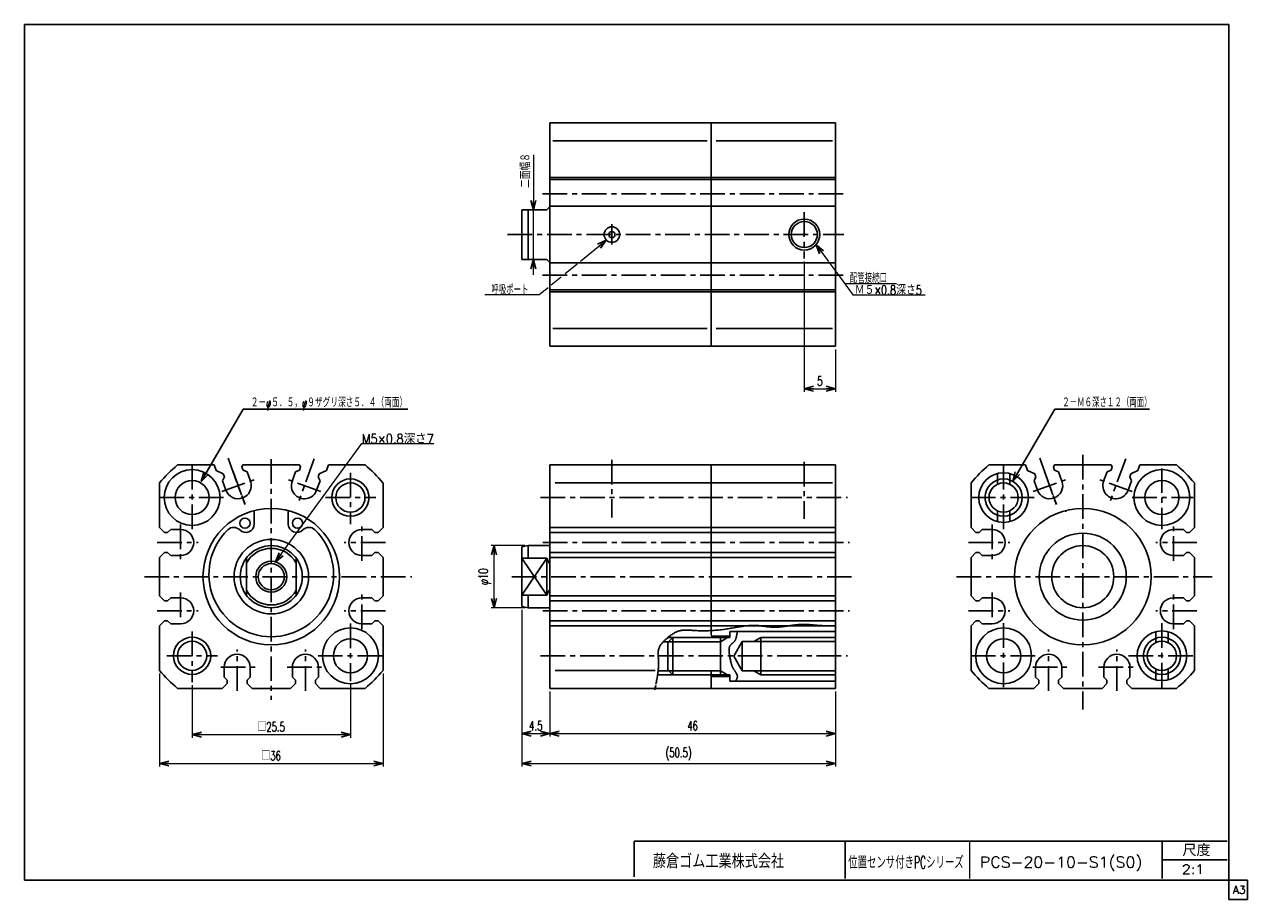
# Model space of a CAD drawing. Header units: millimetres. Extents: x -95 to 102, y -70 to 71.
import ezdxf
from ezdxf.enums import TextEntityAlignment as Align

# ---------------------------------------------------------------- set-up
doc = ezdxf.new("R2010")
doc.units = ezdxf.units.MM
doc.header["$LTSCALE"] = 0.125
doc.linetypes.add('CENTER', pattern=[50.8, 31.75, -6.35, 6.35, -6.35])
doc.layers.add('ZUWAKU', color=7, linetype='Continuous')
doc.styles.add('FdaStyle0', font='txt.shx', dxfattribs={"width": 0.666667, "bigfont": 'bigfont'})
doc.dimstyles.new('DaDimRotatedStyle', dxfattribs={"dimtxt": 1.5, "dimasz": 1.500001, "dimexe": 0.5, "dimexo": 0.5, "dimgap": 0.5, "dimtad": 3, "dimdsep": 46, "dimtxsty": 'FdaStyle0', "dimblk1": 'OPEN30', "dimblk2": 'OPEN30', "dimsah": 1, "dimcen": 0.09, "dimclrd": 4, "dimclre": 4, "dimclrt": 4, "dimadec": 0, "dimazin": 2, "dimtfac": 1, "dimtdec": 4, "dimtmove": 0, "dimatfit": 0, "dimfxl": 1, "dimarcsym": 0})

# ---------------------------------------------------------------- blocks, each defined once
blk = doc.blocks.new('_OPEN30')
at = {"color": 0, "linetype": 'ByBlock', "lineweight": -2}
for p, q in [((-1, 0.267949), (0, 0)), ((0, 0), (-1, -0.267949)), ((0, 0), (-1, 0))]:
    blk.add_line(p, q, dxfattribs=at)
blk = doc.blocks.new('DC_GROUP_Φ20改1_1')
at = {"color": 4, "linetype": 'Continuous', "lineweight": 25}
for radius in [2.5, 2.1]:
    blk.add_circle((-55.25, -18.23), radius, dxfattribs=at)
blk = doc.blocks.new('DC_GROUP_Φ20改1_2')
at = {"color": 4, "linetype": 'Continuous', "lineweight": 25}
for radius in [3, 2.35]:
    blk.add_circle((-42.5, -5.48), radius, dxfattribs=at)
blk = doc.blocks.new('DC_GROUP_Φ20改1_3')
at = {"color": 4, "linetype": 'Continuous', "lineweight": 25}
for radius in [3, 2.35]:
    blk.add_circle((88.21, -30.98), radius, dxfattribs=at)
blk = doc.blocks.new('DC_GROUP_Φ20改1_4')
at = {"color": 4, "linetype": 'Continuous', "lineweight": 25}
for radius in [3, 2.35]:
    blk.add_circle((62.71, -5.48), radius, dxfattribs=at)
blk = doc.blocks.new('DC_GROUP_Φ20改1_5')
at = {"color": 4, "linetype": 'Continuous', "lineweight": 25}
for radius in [3, 2.35]:
    blk.add_circle((-68, -30.98), radius, dxfattribs=at)
blk = doc.blocks.new('DC_GROUP_Φ20改1_6')
at = {"color": 4, "linetype": 'Continuous', "lineweight": 25}
for p, q in [((20.61, -28.69), (19.25, -31.04)), ((35.61, -28.69), (20.61, -28.69)), ((20.61, -28.69), (20.61, -33.39)), ((23.61, -28.04), (22.49, -28.69)), ((35.61, -28.04), (23.61, -28.04)), ((23.61, -28.04), (23.61, -34.04)), ((20.61, -33.39), (19.25, -31.04)), ((35.61, -33.39), (20.61, -33.39)), ((23.61, -34.04), (22.49, -33.39)), ((35.61, -34.04), (23.61, -34.04))]:
    blk.add_line(p, q, dxfattribs=at)
blk = doc.blocks.new('DC_GROUP_Φ20改1_7')
at = {"color": 4, "linetype": 'Continuous', "lineweight": 25}
for p, q in [((19.74, -27.56), (19.73, -27.65)), ((19.75, -27.48), (19.74, -27.56)), ((19.77, -27.4), (19.75, -27.48)), ((19.78, -27.31), (19.77, -27.4)), ((19.79, -27.23), (19.78, -27.31)), ((19.8, -27.14), (19.79, -27.23)), ((18.58, -29.5), (18.55, -29.57)), ((18.61, -29.43), (18.58, -29.5)), ((18.64, -29.37), (18.61, -29.43)), ((18.68, -29.31), (18.64, -29.37)), ((18.72, -29.25), (18.68, -29.31)), ((18.76, -29.2), (18.72, -29.25)), ((18.81, -29.15), (18.76, -29.2)), ((18.86, -29.11), (18.81, -29.15)), ((18.9, -29.06), (18.86, -29.11)), ((18.95, -29.02), (18.9, -29.06)), ((19, -28.98), (18.95, -29.02)), ((19.05, -28.94), (19, -28.98)), ((19.1, -28.89), (19.05, -28.94)), ((19.15, -28.85), (19.1, -28.89)), ((19.2, -28.81), (19.15, -28.85)), ((19.25, -28.77), (19.2, -28.81)), ((19.29, -28.72), (19.25, -28.77)), ((19.34, -28.67), (19.29, -28.72)), ((19.38, -28.62), (19.34, -28.67)), ((19.42, -28.57), (19.38, -28.62)), ((19.45, -28.51), (19.42, -28.57)), ((19.49, -28.45), (19.45, -28.51)), ((19.52, -28.39), (19.49, -28.45)), ((19.55, -28.32), (19.52, -28.39)), ((19.57, -28.26), (19.55, -28.32)), ((19.6, -28.19), (19.57, -28.26)), ((19.62, -28.11), (19.6, -28.19)), ((19.64, -28.04), (19.62, -28.11)), ((19.66, -27.96), (19.64, -28.04)), ((19.68, -27.89), (19.66, -27.96)), ((19.7, -27.81), (19.68, -27.89)), ((19.71, -27.73), (19.7, -27.81)), ((19.73, -27.65), (19.71, -27.73)), ((18.5, -29.93), (18.49, -30.03)), ((18.49, -30.03), (18.49, -30.13)), ((18.49, -30.13), (18.5, -30.24)), ((18.52, -29.74), (18.5, -29.83)), ((18.5, -29.83), (18.5, -29.93)), ((18.5, -30.24), (18.5, -30.35)), ((18.5, -30.35), (18.51, -30.46)), ((18.51, -30.46), (18.52, -30.58)), ((18.53, -29.65), (18.52, -29.74)), ((18.52, -30.58), (18.54, -30.7)), ((18.55, -29.57), (18.53, -29.65)), ((18.54, -30.7), (18.56, -30.81)), ((18.56, -30.81), (18.57, -30.93)), ((18.57, -30.93), (18.59, -31.04)), ((18.59, -31.04), (18.61, -31.16)), ((18.61, -31.16), (18.63, -31.27)), ((18.63, -31.27), (18.66, -31.38)), ((18.66, -31.38), (18.68, -31.49)), ((18.68, -31.49), (18.7, -31.6)), ((18.7, -31.6), (18.72, -31.7)), ((18.72, -31.7), (18.74, -31.79)), ((18.74, -31.79), (18.76, -31.88)), ((18.76, -31.88), (18.78, -31.97)), ((18.78, -31.97), (18.8, -32.05)), ((18.8, -32.05), (18.82, -32.13)), ((18.82, -32.13), (18.84, -32.2)), ((18.84, -32.2), (18.86, -32.27)), ((18.86, -32.27), (18.88, -32.34)), ((18.88, -32.34), (18.89, -32.4)), ((18.89, -32.4), (18.91, -32.46)), ((18.91, -32.46), (18.93, -32.52)), ((18.93, -32.52), (18.95, -32.57)), ((18.95, -32.57), (18.97, -32.63)), ((18.97, -32.63), (18.99, -32.68)), ((18.99, -32.68), (19.01, -32.73)), ((19.01, -32.73), (19.03, -32.78)), ((19.03, -32.78), (19.06, -32.83)), ((19.06, -32.83), (19.08, -32.88)), ((19.08, -32.88), (19.11, -32.93)), ((19.11, -32.93), (19.14, -32.98)), ((19.14, -32.98), (19.17, -33.03)), ((19.17, -33.03), (19.2, -33.09)), ((19.2, -33.09), (19.23, -33.14)), ((19.23, -33.14), (19.27, -33.19)), ((19.27, -33.19), (19.3, -33.25)), ((19.3, -33.25), (19.34, -33.3)), ((19.34, -33.3), (19.38, -33.36)), ((19.38, -33.36), (19.42, -33.41)), ((19.42, -33.41), (19.45, -33.47)), ((19.45, -33.47), (19.49, -33.52)), ((19.49, -33.52), (19.53, -33.58)), ((19.53, -33.58), (19.56, -33.64)), ((19.56, -33.64), (19.6, -33.69)), ((19.61, -34.92), (19.59, -34.96)), ((19.6, -33.69), (19.63, -33.75)), ((19.64, -34.89), (19.61, -34.92)), ((19.63, -33.75), (19.66, -33.8)), ((19.66, -34.85), (19.64, -34.89)), ((19.66, -33.8), (19.69, -33.86)), ((19.68, -34.81), (19.66, -34.85)), ((19.7, -34.77), (19.68, -34.81)), ((19.69, -33.86), (19.72, -33.91)), ((19.72, -34.73), (19.7, -34.77)), ((19.72, -33.91), (19.75, -33.96)), ((19.74, -34.69), (19.72, -34.73)), ((19.76, -34.65), (19.74, -34.69)), ((19.75, -33.96), (19.77, -34.02)), ((19.77, -34.61), (19.76, -34.65)), ((19.77, -34.02), (19.79, -34.07)), ((19.79, -34.57), (19.77, -34.61)), ((19.79, -34.07), (19.8, -34.12)), ((19.8, -34.53), (19.79, -34.57)), ((19.8, -34.12), (19.81, -34.17)), ((19.81, -34.48), (19.8, -34.53)), ((19.81, -34.17), (19.82, -34.21)), ((19.82, -34.44), (19.81, -34.48)), ((19.82, -34.21), (19.83, -34.26)), ((19.83, -34.4), (19.82, -34.44)), ((19.83, -34.26), (19.83, -34.31)), ((19.83, -34.31), (19.83, -34.35)), ((19.83, -34.35), (19.83, -34.4))]:
    blk.add_line(p, q, dxfattribs=at)
blk = doc.blocks.new('DC_GROUP_Φ20改1_8')
at = {"color": 4, "linetype": 'Continuous', "lineweight": 25}
for p, q in [((9.19, -27.61), (9.3, -27.53)), ((9.3, -27.53), (9.42, -27.45)), ((9.42, -27.45), (9.54, -27.38)), ((9.54, -27.38), (9.66, -27.31)), ((9.66, -27.31), (9.78, -27.24)), ((9.78, -27.24), (9.91, -27.18)), ((9.91, -27.18), (10.03, -27.12)), ((10.03, -27.12), (10.16, -27.07)), ((10.16, -27.07), (10.29, -27.02)), ((10.29, -27.02), (10.42, -26.98)), ((10.42, -26.98), (10.55, -26.94)), ((10.55, -26.94), (10.68, -26.91)), ((10.68, -26.91), (10.82, -26.88)), ((10.82, -26.88), (10.95, -26.86)), ((10.95, -26.86), (11.09, -26.85)), ((11.09, -26.85), (11.23, -26.84)), ((11.23, -26.84), (11.37, -26.83)), ((11.37, -26.83), (11.52, -26.83)), ((11.52, -26.83), (11.66, -26.83)), ((11.66, -26.83), (11.81, -26.83)), ((11.81, -26.83), (11.97, -26.84)), ((11.97, -26.84), (12.12, -26.85)), ((12.12, -26.85), (12.28, -26.86)), ((12.28, -26.86), (12.44, -26.87)), ((12.44, -26.87), (12.61, -26.88)), ((12.61, -26.88), (12.78, -26.89)), ((12.78, -26.89), (12.95, -26.9)), ((12.95, -26.9), (13.13, -26.91)), ((13.13, -26.91), (13.31, -26.92)), ((13.31, -26.92), (13.5, -26.93)), ((13.5, -26.93), (13.69, -26.94)), ((13.69, -26.94), (13.89, -26.94)), ((13.89, -26.94), (14.09, -26.95)), ((14.09, -26.95), (14.3, -26.95)), ((14.3, -26.95), (14.51, -26.95)), ((14.51, -26.95), (14.72, -26.94)), ((14.72, -26.94), (14.94, -26.94)), ((14.94, -26.94), (15.16, -26.93)), ((15.16, -26.93), (15.38, -26.92)), ((15.38, -26.92), (15.6, -26.91)), ((15.6, -26.91), (15.83, -26.89)), ((15.83, -26.89), (16.06, -26.88)), ((16.06, -26.88), (16.29, -26.86)), ((16.29, -26.86), (16.52, -26.84)), ((16.52, -26.84), (16.75, -26.82)), ((16.75, -26.82), (16.98, -26.8)), ((16.98, -26.8), (17.21, -26.77)), ((17.21, -26.77), (17.44, -26.75)), ((17.44, -26.75), (17.67, -26.72)), ((17.67, -26.72), (17.89, -26.69)), ((17.89, -26.69), (18.12, -26.65)), ((18.12, -26.65), (18.34, -26.62)), ((18.34, -26.62), (18.57, -26.58)), ((18.57, -26.58), (18.79, -26.55)), ((18.79, -26.55), (19, -26.51)), ((19, -26.51), (19.22, -26.47)), ((19.22, -26.47), (19.43, -26.44)), ((19.43, -26.44), (19.65, -26.4)), ((19.65, -26.4), (19.86, -26.36)), ((19.86, -26.36), (20.07, -26.33)), ((20.07, -26.33), (20.27, -26.29)), ((20.27, -26.29), (20.48, -26.26)), ((20.48, -26.26), (20.68, -26.23)), ((20.68, -26.23), (20.89, -26.2)), ((20.89, -26.2), (21.09, -26.17)), ((21.09, -26.17), (21.29, -26.15)), ((21.29, -26.15), (21.48, -26.13)), ((21.48, -26.13), (21.68, -26.11)), ((21.68, -26.11), (21.88, -26.1)), ((21.88, -26.1), (22.07, -26.09)), ((22.07, -26.09), (22.26, -26.08)), ((22.26, -26.08), (22.45, -26.08)), ((22.45, -26.08), (22.64, -26.09)), ((22.64, -26.09), (22.83, -26.1)), ((22.83, -26.1), (23.02, -26.11)), ((23.02, -26.11), (23.21, -26.12)), ((23.21, -26.12), (23.39, -26.14)), ((23.39, -26.14), (23.58, -26.16)), ((23.58, -26.16), (23.76, -26.18)), ((23.76, -26.18), (23.95, -26.2)), ((23.95, -26.2), (24.13, -26.22)), ((24.13, -26.22), (24.32, -26.25)), ((24.32, -26.25), (24.5, -26.27)), ((24.5, -26.27), (24.68, -26.29)), ((24.68, -26.29), (24.87, -26.31)), ((24.87, -26.31), (25.05, -26.33)), ((25.05, -26.33), (25.24, -26.34)), ((25.24, -26.34), (25.42, -26.35)), ((25.42, -26.35), (25.6, -26.36)), ((25.6, -26.36), (25.79, -26.37)), ((25.79, -26.37), (25.98, -26.37)), ((25.98, -26.37), (26.16, -26.36)), ((26.16, -26.36), (26.35, -26.36)), ((26.35, -26.36), (26.54, -26.34)), ((26.54, -26.34), (26.72, -26.33)), ((26.72, -26.33), (26.91, -26.31)), ((26.91, -26.31), (27.1, -26.29)), ((27.1, -26.29), (27.29, -26.26)), ((27.29, -26.26), (27.48, -26.24)), ((27.48, -26.24), (27.67, -26.21)), ((27.67, -26.21), (27.85, -26.18)), ((27.85, -26.18), (28.04, -26.15)), ((28.04, -26.15), (28.23, -26.13)), ((28.23, -26.13), (28.41, -26.1)), ((28.41, -26.1), (28.6, -26.07)), ((28.6, -26.07), (28.78, -26.04)), ((28.78, -26.04), (28.97, -26.02)), ((28.97, -26.02), (29.15, -25.99)), ((29.15, -25.99), (29.33, -25.97)), ((29.33, -25.97), (29.51, -25.96)), ((29.51, -25.96), (29.69, -25.94)), ((29.69, -25.94), (29.87, -25.93)), ((29.87, -25.93), (30.04, -25.92)), ((30.04, -25.92), (30.21, -25.92)), ((30.21, -25.92), (30.39, -25.91)), ((30.39, -25.91), (30.56, -25.92)), ((30.56, -25.92), (30.72, -25.92)), ((30.72, -25.92), (30.89, -25.92)), ((30.89, -25.92), (31.05, -25.93)), ((31.05, -25.93), (31.21, -25.94)), ((31.21, -25.94), (31.37, -25.95)), ((31.37, -25.95), (31.53, -25.96)), ((31.53, -25.96), (31.69, -25.98)), ((31.69, -25.98), (31.84, -25.99)), ((31.84, -25.99), (31.99, -26)), ((31.99, -26), (32.14, -26.02)), ((32.14, -26.02), (32.28, -26.03)), ((32.28, -26.03), (32.42, -26.05)), ((32.42, -26.05), (32.56, -26.06)), ((32.56, -26.06), (32.7, -26.07)), ((32.7, -26.07), (32.83, -26.08)), ((32.83, -26.08), (32.96, -26.09)), ((32.96, -26.09), (33.09, -26.1)), ((33.09, -26.1), (33.21, -26.11)), ((33.21, -26.11), (33.33, -26.12)), ((33.33, -26.12), (33.45, -26.12)), ((33.45, -26.12), (33.57, -26.13)), ((33.57, -26.13), (33.68, -26.13)), ((33.68, -26.13), (33.79, -26.14)), ((33.79, -26.14), (33.89, -26.14)), ((33.89, -26.14), (33.99, -26.14)), ((33.99, -26.14), (34.09, -26.15)), ((34.09, -26.15), (34.19, -26.15)), ((34.19, -26.15), (34.28, -26.15)), ((34.28, -26.15), (34.37, -26.15)), ((34.37, -26.15), (34.45, -26.15)), ((34.45, -26.15), (34.53, -26.15)), ((34.53, -26.15), (34.61, -26.15)), ((34.61, -26.15), (34.68, -26.15)), ((34.68, -26.15), (34.75, -26.15)), ((34.75, -26.15), (34.82, -26.15)), ((34.82, -26.15), (34.88, -26.15)), ((34.88, -26.15), (34.94, -26.15)), ((34.94, -26.15), (34.99, -26.15)), ((34.99, -26.15), (35.04, -26.15)), ((35.04, -26.15), (35.09, -26.16)), ((35.09, -26.16), (35.14, -26.16)), ((35.14, -26.16), (35.18, -26.16)), ((35.18, -26.16), (35.22, -26.16)), ((35.22, -26.16), (35.26, -26.16)), ((35.26, -26.16), (35.3, -26.16)), ((35.3, -26.16), (35.33, -26.17)), ((35.33, -26.17), (35.37, -26.17)), ((35.37, -26.17), (35.4, -26.17)), ((35.4, -26.17), (35.43, -26.17)), ((35.43, -26.17), (35.46, -26.17)), ((35.46, -26.17), (35.49, -26.18)), ((35.49, -26.18), (35.51, -26.18)), ((35.51, -26.18), (35.54, -26.18)), ((35.54, -26.18), (35.57, -26.18)), ((35.57, -26.18), (35.59, -26.19)), ((7.27, -29.58), (7.31, -29.49)), ((7.31, -29.49), (7.35, -29.41)), ((7.35, -29.41), (7.4, -29.33)), ((7.4, -29.33), (7.46, -29.24)), ((7.46, -29.24), (7.51, -29.16)), ((7.51, -29.16), (7.57, -29.08)), ((7.57, -29.08), (7.64, -29)), ((7.64, -29), (7.7, -28.93)), ((7.7, -28.93), (7.77, -28.85)), ((7.77, -28.85), (7.85, -28.77)), ((7.85, -28.77), (7.93, -28.69)), ((7.93, -28.69), (8.01, -28.61)), ((8.01, -28.61), (8.09, -28.53)), ((8.09, -28.53), (8.18, -28.45)), ((8.18, -28.45), (8.27, -28.37)), ((8.27, -28.37), (8.36, -28.28)), ((8.36, -28.28), (8.45, -28.2)), ((8.45, -28.2), (8.55, -28.11)), ((8.55, -28.11), (8.65, -28.03)), ((8.65, -28.03), (8.75, -27.94)), ((8.75, -27.94), (8.86, -27.86)), ((8.86, -27.86), (8.97, -27.77)), ((8.97, -27.77), (9.08, -27.69)), ((9.08, -27.69), (9.19, -27.61)), ((7.08, -30.46), (7.09, -30.35)), ((7.08, -30.58), (7.08, -30.46)), ((7.08, -30.69), (7.08, -30.58)), ((7.08, -30.81), (7.08, -30.69)), ((7.08, -30.93), (7.08, -30.81)), ((7.09, -31.06), (7.08, -30.93)), ((7.09, -30.25), (7.11, -30.14)), ((7.09, -30.35), (7.09, -30.25)), ((7.09, -31.19), (7.09, -31.06)), ((7.1, -31.32), (7.09, -31.19)), ((7.11, -31.45), (7.1, -31.32)), ((7.11, -30.14), (7.12, -30.04)), ((7.11, -31.59), (7.11, -31.45)), ((7.12, -30.04), (7.14, -29.95)), ((7.14, -29.95), (7.17, -29.85)), ((7.17, -29.85), (7.2, -29.76)), ((7.2, -29.76), (7.23, -29.67)), ((7.23, -29.67), (7.27, -29.58)), ((7.05, -33.49), (7.07, -33.32)), ((7.07, -33.32), (7.09, -33.15)), ((7.09, -33.15), (7.1, -32.98)), ((7.1, -32.98), (7.11, -32.81)), ((7.12, -31.73), (7.11, -31.59)), ((7.11, -32.81), (7.12, -32.65)), ((7.13, -31.88), (7.12, -31.73)), ((7.12, -32.65), (7.13, -32.49)), ((7.13, -32.03), (7.13, -31.88)), ((7.13, -32.18), (7.13, -32.03)), ((7.13, -32.33), (7.13, -32.18)), ((7.13, -32.49), (7.13, -32.33)), ((6.71, -35.55), (6.74, -35.35)), ((6.74, -35.35), (6.78, -35.16)), ((6.78, -35.16), (6.82, -34.97)), ((6.82, -34.97), (6.85, -34.78)), ((6.85, -34.78), (6.89, -34.59)), ((6.89, -34.59), (6.92, -34.4)), ((6.92, -34.4), (6.95, -34.22)), ((6.95, -34.22), (6.98, -34.03)), ((6.98, -34.03), (7, -33.85)), ((7, -33.85), (7.03, -33.67)), ((7.03, -33.67), (7.05, -33.49)), ((6.52, -36.46), (6.59, -36.13)), ((6.67, -35.74), (6.57, -36.23)), ((6.59, -36.13), (6.64, -35.89)), ((6.63, -35.93), (6.67, -35.74))]:
    blk.add_line(p, q, dxfattribs=at)
blk = doc.blocks.new('DC_GROUP_Φ20改1_9')
at = {"color": 4, "linetype": 'Continuous', "lineweight": 25}
for radius in [2.5, 2.1]:
    blk.add_circle((30.61, 36.9), radius, dxfattribs=at)
blk = doc.blocks.new('DA_IMAGEDIMGROUP_1')
at = {"color": 4, "linetype": 'Continuous', "lineweight": 13}
for p, q in [((-13.02, 49.72), (-13.02, 40.9)), ((-13.02, 32.9), (-13.02, 40.9)), ((-13.02, 30.4), (-13.02, 32.9))]:
    blk.add_line(p, q, dxfattribs=at)
at = {"color": 4, "xscale": 1.500001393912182, "yscale": 1.499994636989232}
for p, rotation in [((-13.02, 40.9), 270), ((-13.02, 32.9), 90)]:
    blk.add_blockref('_OPEN30', p, dxfattribs=dict(at, rotation=rotation))
at = {"color": 4, "insert": (-13.52, 44.42), "char_height": 1.5, "width": 7.875, "attachment_point": 7, "rotation": 90, "style": 'FdaStyle0'}
blk.add_mtext('\\T1.00;二面幅８', dxfattribs=at)
blk = doc.blocks.new('*D11')
at = {"color": 4, "linetype": 'Continuous', "lineweight": 13}
for p, q in [((30.61, 32.56), (30.61, 11.54)), ((35.61, 18.4), (35.61, 11.54)), ((30.61, 12.04), (35.61, 12.04))]:
    blk.add_line(p, q, dxfattribs=at)
at = {"color": 4, "xscale": 1.500001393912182, "yscale": 1.499994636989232}
for p, rotation in [((30.61, 12.04), 180), ((35.61, 12.04), 360)]:
    blk.add_blockref('_OPEN30', p, dxfattribs=dict(at, rotation=rotation))
at = {"color": 4, "insert": (33.11, 12.54), "char_height": 1.5, "width": 3.375, "attachment_point": 8, "style": 'FdaStyle0'}
blk.add_mtext('\\T1.00;5', dxfattribs=at)
blk = doc.blocks.new('*D12')
at = {"color": 4, "linetype": 'Continuous', "lineweight": 13}
for p, q in [((-14.89, -23.55), (-14.89, -44)), ((-10.39, -36.73), (-10.39, -44)), ((-14.89, -43.5), (-10.39, -43.5))]:
    blk.add_line(p, q, dxfattribs=at)
at = {"color": 4, "xscale": 1.500001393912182, "yscale": 1.499994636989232}
for p, rotation in [((-14.89, -43.5), 180), ((-10.39, -43.5), 360)]:
    blk.add_blockref('_OPEN30', p, dxfattribs=dict(at, rotation=rotation))
at = {"color": 4, "insert": (-12.64, -43), "char_height": 1.5, "width": 6.375, "attachment_point": 8, "style": 'FdaStyle0'}
blk.add_mtext('\\T1.00;4.5', dxfattribs=at)
blk = doc.blocks.new('*D13')
at = {"color": 4, "linetype": 'Continuous', "lineweight": 13}
for p, q in [((-10.39, -36.73), (-10.39, -44)), ((35.61, -36.73), (35.61, -44)), ((-10.39, -43.5), (35.61, -43.5))]:
    blk.add_line(p, q, dxfattribs=at)
at = {"color": 4, "xscale": 1.500001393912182, "yscale": 1.499994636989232}
for p, rotation in [((-10.39, -43.5), 180), ((35.61, -43.5), 360)]:
    blk.add_blockref('_OPEN30', p, dxfattribs=dict(at, rotation=rotation))
at = {"color": 4, "insert": (12.61, -43), "char_height": 1.5, "width": 4.875, "attachment_point": 8, "style": 'FdaStyle0'}
blk.add_mtext('\\T1.00;46', dxfattribs=at)
blk = doc.blocks.new('*D14')
at = {"color": 4, "linetype": 'Continuous', "lineweight": 13}
for p, q in [((-14.39, -13.23), (-19.85, -13.23)), ((-19.35, -23.23), (-19.35, -13.23)), ((-14.39, -23.23), (-19.85, -23.23))]:
    blk.add_line(p, q, dxfattribs=at)
at = {"color": 4, "xscale": 1.500001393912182, "yscale": 1.499994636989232}
for p, rotation in [((-19.35, -13.23), 90), ((-19.35, -23.23), 270)]:
    blk.add_blockref('_OPEN30', p, dxfattribs=dict(at, rotation=rotation))
at = {"color": 4, "insert": (-19.85, -18.23), "char_height": 1.5, "width": 6.375, "attachment_point": 8, "rotation": 90, "style": 'FdaStyle0'}
blk.add_mtext('\\T1.00;φ10', dxfattribs=at)
blk = doc.blocks.new('*D15')
at = {"color": 4, "linetype": 'Continuous', "lineweight": 13}
for p, q in [((-68, -35.73), (-68, -44.18)), ((-42.5, -35.57), (-42.5, -44.18)), ((-68, -43.68), (-42.5, -43.68))]:
    blk.add_line(p, q, dxfattribs=at)
at = {"color": 4, "xscale": 1.500001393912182, "yscale": 1.499994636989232}
for p, rotation in [((-68, -43.68), 180), ((-42.5, -43.68), 360)]:
    blk.add_blockref('_OPEN30', p, dxfattribs=dict(at, rotation=rotation))
at = {"color": 4, "insert": (-55.25, -43.18), "char_height": 1.5, "width": 9.375, "attachment_point": 8, "style": 'FdaStyle0'}
blk.add_mtext('\\T1.00;□25.5', dxfattribs=at)
blk = doc.blocks.new('*D16')
at = {"color": 4, "linetype": 'Continuous', "lineweight": 13}
for p, q in [((-73.25, -33.83), (-73.25, -48.83)), ((-37.25, -33.83), (-37.25, -48.83)), ((-73.25, -48.33), (-37.25, -48.33))]:
    blk.add_line(p, q, dxfattribs=at)
at = {"color": 4, "xscale": 1.500001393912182, "yscale": 1.499994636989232}
for p, rotation in [((-73.25, -48.33), 180), ((-37.25, -48.33), 360)]:
    blk.add_blockref('_OPEN30', p, dxfattribs=dict(at, rotation=rotation))
at = {"color": 4, "insert": (-55.25, -47.83), "char_height": 1.5, "width": 6.375, "attachment_point": 8, "style": 'FdaStyle0'}
blk.add_mtext('\\T1.00;□36', dxfattribs=at)
blk = doc.blocks.new('DC_GROUP_Φ20改1_10')
at = {"color": 4, "linetype": 'Continuous', "lineweight": 13}
for p, q in [((-54.55, -15.83), (-40.67, 3.23)), ((-40.67, 3.23), (-29.07, 3.23))]:
    blk.add_line(p, q, dxfattribs=at)
at = {"color": 4, "xscale": 1.500001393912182, "yscale": 1.499994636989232, "rotation": 233.9350006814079}
blk.add_blockref('_OPEN30', (-54.55, -15.83), dxfattribs=at)
at = {"color": 4, "style": 'FdaStyle0', "width": 0.768212}
blk.add_text('M5×0.8深さ7', height=1.5, dxfattribs=at).set_placement((-40.67, 3.23), (-29.07, 3.23), align=Align.FIT)
blk = doc.blocks.new('*D18')
at = {"color": 4, "linetype": 'Continuous', "lineweight": 13}
for p, q in [((-14.89, -23.55), (-14.89, -48.83)), ((35.61, -36.73), (35.61, -48.83)), ((-14.89, -48.33), (35.61, -48.33))]:
    blk.add_line(p, q, dxfattribs=at)
at = {"color": 4, "xscale": 1.500001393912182, "yscale": 1.499994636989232}
for p, rotation in [((-14.89, -48.33), 180), ((35.61, -48.33), 360)]:
    blk.add_blockref('_OPEN30', p, dxfattribs=dict(at, rotation=rotation))
at = {"color": 4, "insert": (10.36, -47.83), "char_height": 1.5, "width": 10.875, "attachment_point": 8, "style": 'FdaStyle0'}
blk.add_mtext('\\T1.00;(50.5)', dxfattribs=at)

msp = doc.modelspace()

# ---------------------------------------------------------------- linework, layer by layer
at = {"color": 4, "linetype": 'Continuous', "lineweight": 25}
for p, q in [((-10.388, 54.895), (-10.388, 18.895)), ((-10.388, 54.895), (35.612, 54.895)), ((15.612, 54.895), (15.612, 18.895)), ((35.612, 54.895), (35.612, 18.895)), ((-9.882, 52.005), (14.968, 52.005)), ((16.424, 52.005), (35.172, 52.005)), ((-10.388, 46.105), (35.612, 46.105)), ((-10.388, 45.775), (35.612, 45.775)), ((-10.888, 40.895), (-10.333, 41.45)), ((-10.388, 41.45), (35.612, 41.45)), ((-14.888, 40.895), (-14.888, 32.895)), ((-14.888, 40.895), (-10.888, 40.895)), ((-13.888, 40.895), (-13.888, 32.895)), ((-14.888, 32.895), (-10.888, 32.895)), ((-10.888, 32.895), (-10.333, 32.34)), ((-10.388, 32.34), (35.612, 32.34)), ((-10.388, 28.015), (35.612, 28.015)), ((-10.388, 27.685), (35.612, 27.685)), ((-9.882, 21.785), (14.968, 21.785)), ((16.424, 21.785), (35.172, 21.785)), ((-10.388, 18.895), (35.612, 18.895)), ((-66.515, -2.867), (-59.755, 8.773)), ((-59.755, 8.773), (-33.238, 8.773)), ((64.192, -2.859), (70.952, 8.782)), ((70.952, 8.782), (86.233, 8.782)), ((-70.353, -0.227), (-64.457, -0.227)), ((-64.457, -0.227), (-64.127, -1.133)), ((-64.127, -1.133), (-62.974, -1.671)), ((-62.974, -1.671), (-62.803, -2.141)), ((-59.967, -0.577), (-59.803, -0.227)), ((-59.967, -0.577), (-59.796, -1.047)), ((-59.803, -0.227), (-50.688, -0.227)), ((-59.796, -1.047), (-59.155, -1.346)), ((-59.155, -1.346), (-58.608, -2.849)), ((-51.336, -1.346), (-51.883, -2.849)), ((-50.695, -1.047), (-51.336, -1.346)), ((-50.524, -0.577), (-50.695, -1.047)), ((-50.524, -0.577), (-50.688, -0.227)), ((-47.517, -1.671), (-47.688, -2.141)), ((-46.364, -1.133), (-47.517, -1.671)), ((-46.034, -0.227), (-46.364, -1.133)), ((-46.034, -0.227), (-40.138, -0.227)), ((35.612, -0.227), (-10.388, -0.227)), ((-10.388, -18.227), (-10.388, -0.227)), ((-10.388, -0.227), (35.612, -0.227)), ((15.612, -0.227), (15.612, -27.677)), ((35.612, -0.227), (35.612, -36.227)), ((60.354, -0.227), (66.25, -0.227)), ((61.712, -3.35), (61.712, -1.604)), ((63.712, -3.35), (63.712, -1.604)), ((66.25, -0.227), (66.58, -1.133)), ((66.58, -1.133), (67.733, -1.671)), ((67.733, -1.671), (67.904, -2.141)), ((70.74, -0.577), (70.904, -0.227)), ((70.74, -0.577), (70.911, -1.047)), ((70.904, -0.227), (80.02, -0.227)), ((70.911, -1.047), (71.552, -1.346)), ((71.552, -1.346), (72.1, -2.849)), ((79.371, -1.346), (78.824, -2.849)), ((80.012, -1.047), (79.371, -1.346)), ((80.183, -0.577), (80.012, -1.047)), ((80.183, -0.577), (80.02, -0.227)), ((83.19, -1.671), (83.019, -2.141)), ((84.344, -1.133), (83.19, -1.671)), ((84.674, -0.227), (84.344, -1.133)), ((84.674, -0.227), (90.57, -0.227)), ((-73.246, -3.119), (-73.246, -10.327)), ((-62.803, -2.141), (-63.102, -2.782)), ((-63.102, -2.782), (-62.554, -4.286)), ((-47.389, -2.782), (-47.937, -4.286)), ((-47.688, -2.141), (-47.389, -2.782)), ((-37.246, -10.327), (-37.246, -3.119)), ((-9.539, -3.117), (35.172, -3.117)), ((57.462, -3.119), (57.462, -10.327)), ((67.904, -2.141), (67.606, -2.782)), ((67.606, -2.782), (68.153, -4.286)), ((83.318, -2.782), (82.771, -4.286)), ((83.019, -2.141), (83.318, -2.782)), ((93.462, -10.327), (93.462, -3.119)), ((-57.985, -7.775), (-57.985, -9.738)), ((-52.507, -7.775), (-52.507, -9.738)), ((61.712, -9.35), (61.712, -7.603)), ((63.712, -9.35), (63.712, -7.603)), ((-73.246, -10.327), (-72.446, -11.127)), ((-72.446, -11.127), (-71.946, -11.127)), ((-71.446, -10.627), (-71.946, -11.127)), ((-71.446, -10.627), (-69.846, -10.627)), ((-39.046, -10.627), (-40.646, -10.627)), ((-38.546, -11.127), (-39.046, -10.627)), ((-38.046, -11.127), (-38.546, -11.127)), ((-38.046, -11.127), (-37.246, -10.327)), ((-10.388, -10.327), (35.612, -10.327)), ((-10.388, -11.127), (35.612, -11.127)), ((57.462, -10.327), (58.262, -11.127)), ((58.262, -11.127), (58.762, -11.127)), ((59.262, -10.627), (58.762, -11.127)), ((59.262, -10.627), (60.862, -10.627)), ((91.662, -10.627), (90.062, -10.627)), ((92.162, -11.127), (91.662, -10.627)), ((92.662, -11.127), (92.162, -11.127)), ((92.662, -11.127), (93.462, -10.327)), ((-14.888, -13.403), (-13.888, -13.227)), ((-14.888, -13.403), (-14.888, -23.05)), ((-13.888, -13.227), (-13.888, -15.227)), ((-13.888, -13.227), (-10.388, -13.227)), ((-72.446, -14.327), (-73.246, -15.127)), ((-73.246, -15.127), (-73.246, -21.327)), ((-72.446, -14.327), (-71.946, -14.327)), ((-71.946, -14.327), (-71.446, -14.827)), ((-71.446, -14.827), (-69.846, -14.827)), ((-59.246, -15.227), (-59.246, -21.227)), ((-51.246, -15.227), (-51.246, -21.227)), ((-39.046, -14.827), (-40.646, -14.827)), ((-39.046, -14.827), (-38.546, -14.327)), ((-38.046, -14.327), (-38.546, -14.327)), ((-37.246, -15.127), (-38.046, -14.327)), ((-37.246, -21.327), (-37.246, -15.127)), ((-14.888, -15.227), (-10.888, -15.227)), ((-14.888, -15.227), (-10.888, -21.227)), ((-10.888, -15.227), (-14.888, -21.227)), ((-10.888, -15.227), (-10.888, -21.227)), ((-10.388, -14.327), (35.612, -14.327)), ((-10.388, -15.127), (35.612, -15.127)), ((58.262, -14.327), (57.462, -15.127)), ((57.462, -15.127), (57.462, -21.327)), ((58.262, -14.327), (58.762, -14.327)), ((58.762, -14.327), (59.262, -14.827)), ((59.262, -14.827), (60.862, -14.827)), ((91.662, -14.827), (90.062, -14.827)), ((91.662, -14.827), (92.162, -14.327)), ((92.662, -14.327), (92.162, -14.327)), ((93.462, -15.127), (92.662, -14.327)), ((93.462, -21.327), (93.462, -15.127)), ((-10.388, -18.227), (-10.388, -36.227)), ((-73.246, -21.327), (-72.446, -22.127)), ((-71.446, -21.627), (-71.946, -22.127)), ((-71.446, -21.627), (-69.846, -21.627)), ((-39.046, -21.627), (-40.646, -21.627)), ((-38.546, -22.127), (-39.046, -21.627)), ((-38.046, -22.127), (-37.246, -21.327)), ((-14.888, -21.227), (-10.888, -21.227)), ((-13.888, -21.227), (-13.888, -23.227)), ((-10.388, -21.327), (35.612, -21.327)), ((57.462, -21.327), (58.262, -22.127)), ((59.262, -21.627), (58.762, -22.127)), ((59.262, -21.627), (60.862, -21.627)), ((91.662, -21.627), (90.062, -21.627)), ((92.162, -22.127), (91.662, -21.627)), ((92.662, -22.127), (93.462, -21.327)), ((-72.446, -22.127), (-71.946, -22.127)), ((-38.046, -22.127), (-38.546, -22.127)), ((-14.888, -23.05), (-13.888, -23.227)), ((-13.888, -23.227), (-10.388, -23.227)), ((-12.388, -23.227), (-10.388, -23.227)), ((-10.388, -22.127), (35.612, -22.127)), ((58.262, -22.127), (58.762, -22.127)), ((92.662, -22.127), (92.162, -22.127)), ((-72.446, -25.327), (-73.246, -26.127)), ((-72.446, -25.327), (-71.946, -25.327)), ((-71.946, -25.327), (-71.446, -25.827)), ((-39.046, -25.827), (-38.546, -25.327)), ((-38.046, -25.327), (-38.546, -25.327)), ((-37.246, -26.127), (-38.046, -25.327)), ((-10.388, -25.327), (35.612, -25.327)), ((58.262, -25.327), (57.462, -26.127)), ((58.262, -25.327), (58.762, -25.327)), ((58.762, -25.327), (59.262, -25.827)), ((91.662, -25.827), (92.162, -25.327)), ((92.662, -25.327), (92.162, -25.327)), ((93.462, -26.127), (92.662, -25.327)), ((-73.246, -26.127), (-73.246, -33.334)), ((-71.446, -25.827), (-69.846, -25.827)), ((-39.046, -25.827), (-40.646, -25.827)), ((-37.246, -33.334), (-37.246, -26.127)), ((-10.388, -26.127), (35.612, -26.127)), ((18.612, -27.043), (35.612, -27.043)), ((18.612, -27.043), (18.612, -28.043)), ((57.462, -26.127), (57.462, -33.334)), ((59.262, -25.827), (60.862, -25.827)), ((87.212, -28.85), (87.212, -27.104)), ((89.212, -28.85), (89.212, -27.104)), ((91.662, -25.827), (90.062, -25.827)), ((93.462, -33.334), (93.462, -26.127)), ((8.006, -28.701), (8.762, -28.701)), ((8.551, -28.041), (9.412, -28.041)), ((8.612, -28.851), (9.412, -28.051)), ((8.612, -28.851), (8.612, -33.251)), ((8.762, -28.701), (17.112, -28.7)), ((18.612, -28.041), (9.412, -28.051)), ((9.412, -28.051), (9.412, -34.051)), ((15.612, -27.793), (18.612, -27.793)), ((17.112, -28.05), (17.112, -34.05)), ((17.112, -28.7), (18.238, -28.05)), ((-62.846, -34.427), (-62.846, -32.827)), ((-58.646, -34.427), (-58.646, -32.827)), ((-51.846, -34.427), (-51.846, -32.827)), ((-47.646, -34.427), (-47.646, -32.827)), ((-9.539, -33.337), (6.594, -33.337)), ((8.762, -33.401), (7.07, -33.4)), ((8.612, -33.251), (9.412, -34.051)), ((8.762, -33.401), (17.112, -33.4)), ((15.612, -33.4), (15.612, -36.227)), ((17.112, -33.4), (18.238, -34.05)), ((67.862, -34.427), (67.862, -32.827)), ((72.062, -34.427), (72.062, -32.827)), ((78.862, -34.427), (78.862, -32.827)), ((83.062, -34.427), (83.062, -32.827)), ((87.212, -34.85), (87.212, -33.103)), ((89.212, -34.85), (89.212, -33.103)), ((-63.146, -36.227), (-62.346, -35.427)), ((-62.846, -34.427), (-62.346, -34.927)), ((-62.346, -35.427), (-62.346, -34.927)), ((-59.146, -34.927), (-58.646, -34.427)), ((-59.146, -35.427), (-59.146, -34.927)), ((-59.146, -35.427), (-58.346, -36.227)), ((-52.146, -36.227), (-51.346, -35.427)), ((-51.846, -34.427), (-51.346, -34.927)), ((-51.346, -35.427), (-51.346, -34.927)), ((-48.146, -34.927), (-47.646, -34.427)), ((-48.146, -35.427), (-48.146, -34.927)), ((-48.146, -35.427), (-47.346, -36.227)), ((6.974, -34.05), (9.412, -34.051)), ((18.612, -34.05), (9.412, -34.051)), ((15.612, -34.293), (18.612, -34.293)), ((18.612, -34.043), (18.612, -35.043)), ((18.612, -35.043), (35.612, -35.043)), ((67.562, -36.227), (68.362, -35.427)), ((67.862, -34.427), (68.362, -34.927)), ((68.362, -35.427), (68.362, -34.927)), ((71.562, -34.927), (72.062, -34.427)), ((71.562, -35.427), (71.562, -34.927)), ((71.562, -35.427), (72.362, -36.227)), ((78.562, -36.227), (79.362, -35.427)), ((78.862, -34.427), (79.362, -34.927)), ((79.362, -35.427), (79.362, -34.927)), ((82.562, -34.927), (83.062, -34.427)), ((82.562, -35.427), (82.562, -34.927)), ((82.562, -35.427), (83.362, -36.227)), ((-70.353, -36.227), (-63.146, -36.227)), ((-58.346, -36.227), (-52.146, -36.227)), ((-47.346, -36.227), (-40.138, -36.227)), ((-10.388, -36.227), (35.612, -36.227)), ((60.354, -36.227), (67.562, -36.227)), ((72.362, -36.227), (78.562, -36.227)), ((83.362, -36.227), (90.57, -36.227))]:
    msp.add_line(p, q, dxfattribs=at)
at = {"color": 4, "linetype": 'CENTER', "lineweight": 25}
for p, q in [((-11.548, 43.445), (36.973, 43.445)), ((30.612, 40.508), (30.612, 33.059)), ((-0.388, 38.548), (-0.388, 35.281)), ((-17.176, 36.895), (36.973, 36.895)), ((-11.548, 30.345), (36.973, 30.345)), ((-62.186, 0.841), (-59.475, -6.607)), ((-55.246, 0.685), (-55.246, -38.065)), ((-48.332, 0.769), (-50.773, -5.938)), ((-0.388, 0.618), (-0.388, -8.695)), ((30.612, 0.292), (30.612, -8.901)), ((68.522, 0.841), (71.232, -6.607)), ((75.462, 1.397), (75.462, -39.642)), ((82.375, 0.769), (79.934, -5.938)), ((-67.996, -0.227), (-67.996, -10.783)), ((-61.406, -1.302), (-59.46, -6.648)), ((-42.496, -1.47), (-42.496, -9.769)), ((62.712, -0.227), (62.712, -10.765)), ((69.302, -1.302), (71.248, -6.648)), ((88.212, -0.772), (88.212, -10.565)), ((-63.222, -4.529), (-57.962, -2.614)), ((-47.269, -4.529), (-52.529, -2.614)), ((67.485, -4.529), (72.745, -2.614)), ((83.438, -4.529), (78.179, -2.614)), ((-73.246, -5.477), (-62.811, -5.477)), ((-46.497, -5.477), (-38.41, -5.477)), ((-11.857, -5.477), (37.576, -5.477)), ((57.462, -5.477), (67.61, -5.477)), ((83.417, -5.477), (93.245, -5.477)), ((-69.846, -9.841), (-69.846, -15.65)), ((60.862, -9.841), (60.862, -15.65)), ((90.062, -15.675), (90.062, -9.629)), ((-40.646, -15.675), (-40.646, -9.95)), ((-73.628, -12.727), (-67.006, -12.727)), ((-36.863, -12.727), (-43.485, -12.727)), ((-11.516, -12.727), (37.894, -12.727)), ((57.08, -12.727), (63.702, -12.727)), ((93.844, -12.727), (87.222, -12.727)), ((-75.687, -18.227), (-32.597, -18.227)), ((-16.521, -18.227), (38.227, -18.227)), ((55.136, -18.227), (96.329, -18.227)), ((-69.846, -20.778), (-69.846, -25.099)), ((-40.646, -26.675), (-40.646, -20.803)), ((60.862, -20.778), (60.862, -25.099)), ((90.062, -26.675), (90.062, -20.803)), ((-73.628, -23.727), (-67.006, -23.727)), ((-36.863, -23.727), (-43.485, -23.727)), ((-11.516, -23.727), (37.894, -23.727)), ((57.08, -23.727), (63.702, -23.727)), ((93.844, -23.727), (87.222, -23.727)), ((-67.996, -27.06), (-67.996, -35.227)), ((-42.496, -25.79), (-42.496, -35.073)), ((62.712, -25.729), (62.712, -36.227)), ((88.212, -25.739), (88.212, -36.227)), ((-72.044, -30.977), (-63.911, -30.977)), ((-60.746, -36.609), (-60.746, -29.987)), ((-49.746, -36.609), (-49.746, -29.987)), ((-47.716, -30.977), (-37.246, -30.977)), ((-11.857, -30.977), (37.576, -30.977)), ((57.462, -30.977), (68.215, -30.977)), ((69.962, -36.609), (69.962, -29.987)), ((80.962, -36.609), (80.962, -29.987)), ((82.845, -30.977), (93.462, -30.977)), ((-63.384, -32.827), (-57.822, -32.827)), ((-52.694, -32.827), (-46.822, -32.827)), ((67.409, -32.827), (72.886, -32.827)), ((78.013, -32.827), (83.886, -32.827))]:
    msp.add_line(p, q, dxfattribs=at)
at = {"color": 4, "linetype": 'Continuous', "lineweight": 13}
for p, q in [((-5.436, 32.609), (-1.29, 35.968)), ((32.495, 35.252), (34.491, 32.545)), ((-7.894, 30.619), (-5.969, 32.177)), ((34.735, 32.214), (35.524, 31.144)), ((-10.176, 28.77), (-8.535, 30.099)), ((35.722, 30.875), (38.425, 27.209)), ((-12.079, 27.229), (-10.664, 28.375)), ((37.096, 29.011), (45.465, 29.011)), ((-20.829, 27.229), (-12.079, 27.229)), ((38.425, 27.209), (50.049, 27.209))]:
    msp.add_line(p, q, dxfattribs=at)
at = {"color": 4, "linetype": 'Continuous', "lineweight": 25}
for centre, radius in [((-0.388, 36.895), 1.25), ((-0.388, 36.895), 0.5), ((-67.996, -5.477), 4.5), ((62.712, -5.477), 4), ((88.212, -5.477), 4.5), ((-67.996, -5.477), 2.75), ((88.212, -5.477), 2.75), ((-55.246, -18.227), 11), ((75.462, -18.227), 11), ((-59.481, -9.611), 0.825), ((-51.01, -9.611), 0.825), ((75.462, -18.227), 7), ((-55.246, -18.227), 6), ((-55.246, -18.227), 5), ((75.462, -18.227), 5), ((-42.496, -30.977), 4.5), ((62.712, -30.977), 4.5), ((88.212, -30.977), 4), ((-42.496, -30.977), 2.75), ((62.712, -30.977), 2.75)]:
    msp.add_circle(centre, radius, dxfattribs=at)
for centre, radius, start, end in [((-55.246, -18.227), 23.5, 130.00775, 139.99225), ((-55.246, -18.227), 23.5, 40.0952, 49.99225), ((75.462, -18.227), 23.5, 130.00775, 139.99225), ((75.462, -18.227), 23.5, 40.0952, 49.99225), ((-60.581, -3.567), 2.1, 200, 20), ((-49.91, -3.567), 2.1, 160, 340), ((70.126, -3.567), 2.1, 200, 20), ((80.797, -3.567), 2.1, 160, 340), ((-58.441, -7.775), 0.456, 0, 24.70209), ((-52.05, -7.775), 0.456, 155.29791, 180), ((72.266, -7.775), 0.456, 0, 24.70209), ((-59.354, -9.738), 1.369, 224.50823, 0), ((-51.137, -9.738), 1.369, 180, 315.49177), ((-69.846, -12.727), 2.1, 270, 90), ((-55.246, -17.861), 10.043, 134.33797, 45.66203), ((-61.307, -11.658), 1.369, 44.50823, 134.33797), ((-49.184, -11.658), 1.369, 45.66203, 135.49177), ((-40.646, -12.727), 2.1, 90, 270), ((60.862, -12.727), 2.1, 270, 90), ((90.062, -12.727), 2.1, 90, 270), ((-55.246, -18.227), 4.56, 28.69441, 151.30559), ((-16.084, -18.227), 6, 21.43993, 30), ((-69.846, -23.727), 2.1, 270, 90), ((-55.246, -18.227), 4.56, 208.69441, 331.30559), ((-40.646, -23.727), 2.1, 90, 270), ((-16.084, -18.227), 6, 330, 338.56007), ((60.862, -23.727), 2.1, 270, 90), ((90.062, -23.727), 2.1, 90, 270), ((-60.746, -32.827), 2.1, 360, 180), ((-49.746, -32.827), 2.1, 360, 180), ((69.962, -32.827), 2.1, 360, 180), ((80.962, -32.827), 2.1, 360, 180), ((-55.246, -18.227), 23.5, 220.00775, 229.99225), ((-55.246, -18.227), 23.5, 310.00775, 319.99225), ((75.462, -18.227), 23.5, 220.00775, 229.99225), ((75.462, -18.227), 23.5, 310.00775, 319.99225)]:
    msp.add_arc(centre, radius, start, end, dxfattribs=at)
at = {"layer": 'ZUWAKU', "color": 5, "linetype": 'Continuous', "lineweight": 25}
for p, q in [((-95, -67.125), (-95, 70.75)), ((99, 70.75), (-95, 70.75)), ((99, -70.25), (99, 70.75)), ((102, -67.125), (-95, -67.125)), ((102, -70.25), (102, -67.125)), ((99, -70.25), (102, -70.25))]:
    msp.add_line(p, q, dxfattribs=at)
at = {"layer": 'ZUWAKU', "color": 4, "linetype": 'Continuous', "lineweight": 25}
for p, q in [((3.206, -60.869), (98.706, -60.869)), ((3.206, -66.602), (3.206, -60.869)), ((37.206, -60.869), (37.206, -66.869)), ((88.273, -66.869), (88.273, -60.869)), ((88.273, -63.869), (98.706, -63.869))]:
    msp.add_line(p, q, dxfattribs=at)
at = {"layer": 'ZUWAKU', "color": 4, "linetype": 'Continuous', "lineweight": 13}
msp.add_line((57.206, -60.869), (57.206, -66.869), dxfattribs=at)

# ---------------------------------------------------------------- block references
at = {"linetype": 'Continuous'}
for name in ['DA_IMAGEDIMGROUP_1', 'DC_GROUP_Φ20改1_9', 'DC_GROUP_Φ20改1_10', 'DC_GROUP_Φ20改1_2', 'DC_GROUP_Φ20改1_4', 'DC_GROUP_Φ20改1_1', 'DC_GROUP_Φ20改1_8', 'DC_GROUP_Φ20改1_7', 'DC_GROUP_Φ20改1_5', 'DC_GROUP_Φ20改1_6', 'DC_GROUP_Φ20改1_3']:
    msp.add_blockref(name, (0, 0), dxfattribs=at)
at = {"color": 4, "xscale": 1.500001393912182, "yscale": 1.499994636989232}
for p, rotation in [((-1.29, 35.968), 39.00560204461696), ((32.495, 35.252), 126.396560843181), ((-66.515, -2.867), 239.8563019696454), ((64.192, -2.859), 239.8563019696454)]:
    msp.add_blockref('_OPEN30', p, dxfattribs=dict(at, rotation=rotation))

# ---------------------------------------------------------------- texts
at = {"color": 4, "style": 'FdaStyle0'}
for s, width, p, p2 in [('配管接続口', 0.666667, (37.937, 29.111), (43.937, 29.111)), ('呼吸ポート', 0.666667, (-19.809, 27.229), (-13.809, 27.229)), ('Ｍ５×0.8深さ5', 0.72, (38.739, 27.209), (49.539, 27.209)), ('２－φ５．５，φ９ザグリ深さ５．４（両面）', 0.666667, (-58.555, 9.073), (-33.355, 9.073)), ('２－Ｍ６深さ１２（両面）', 0.666667, (72.152, 9.082), (86.552, 9.082))]:
    msp.add_text(s, height=1.5, dxfattribs=dict(at, width=width)).set_placement(p, p2, align=Align.FIT)
at = {"layer": 'ZUWAKU', "color": 4, "style": 'FdaStyle0'}
for s, height, width, p, p2 in [('藤倉ゴム工業株式会社', 2.25, 0.652778, (6.212, -65.198), (27.362, -65.198)), ('位置センサ付きPCシリーズ', 2, 0.561086, (37.683, -65.263), (56.283, -65.263)), ('尺度', 1.9, 0.749175, (91.513, -63.259), (96.053, -63.259)), ('PCS-20-10-S1(S0)', 1.75, 0.823622, (58.891, -65.094), (85.041, -65.094)), ('2:1', 1.5, 0.8, (91.423, -66.119), (95.023, -66.119))]:
    msp.add_text(s, height=height, dxfattribs=dict(at, width=width)).set_placement(p, p2, align=Align.FIT)
at = {"layer": 'ZUWAKU', "color": 7, "style": 'FdaStyle0', "width": 0.8}
msp.add_text('A3', height=1.25, dxfattribs=at).set_placement((99.654, -69.312), (101.654, -69.312), align=Align.FIT)

# ---------------------------------------------------------------- dimensions: what is measured, and where the dimension line sits
at = {"linetype": 'Continuous', "lineweight": 13}
for base, p1, p2, picture, middle in [((35.612, 12.04), (30.612, 33.059), (35.612, 18.895), '*D11', (33.112, 12.04)), ((-10.388, -43.502), (-14.888, -23.05), (-10.388, -36.227), '*D12', (-12.638, -43.502)), ((35.612, -43.502), (-10.388, -36.227), (35.612, -36.227), '*D13', (12.612, -43.502))]:
    dim = msp.add_linear_dim(base=base, p1=p1, p2=p2, dimstyle='DaDimRotatedStyle', override={"dimtxt": 1.5, "dimasz": 1.500001, "dimexe": 0.5, "dimexo": 0.5, "dimgap": 0.5, "dimtad": 3, "dimtih": 0, "dimtoh": 0, "dimdec": 2, "dimzin": 8, "dimtxsty": 'FdaStyle0', "dimblk1": 'OPEN30', "dimblk2": 'OPEN30', "dimsah": 1, "dimclrd": 4, "dimclre": 4, "dimclrt": 4, "dimazin": 2, "dimtofl": 1, "dimatfit": 0, "dimtolj": 0, "dimtzin": 8}, dxfattribs=at)
    dim.commit()
    dim.dimension.update_dxf_attribs({"geometry": picture, "text_midpoint": middle})
dim = msp.add_linear_dim(base=(-19.352, -13.227), p1=(-13.888, -23.227), p2=(-13.888, -13.227), angle=90, text='φ<>', dimstyle='DaDimRotatedStyle', override={"dimtxt": 1.5, "dimasz": 1.500001, "dimexe": 0.5, "dimexo": 0.5, "dimgap": 0.5, "dimtad": 3, "dimtih": 0, "dimtoh": 0, "dimdec": 2, "dimzin": 8, "dimtxsty": 'FdaStyle0', "dimblk1": 'OPEN30', "dimblk2": 'OPEN30', "dimsah": 1, "dimclrd": 4, "dimclre": 4, "dimclrt": 4, "dimazin": 2, "dimtofl": 1, "dimatfit": 0, "dimtolj": 0, "dimtzin": 8}, dxfattribs=at)
dim.commit()
dim.dimension.update_dxf_attribs({"geometry": '*D14', "text_midpoint": (-19.352, -18.227)})
for base, p1, p2, text, picture, middle in [((35.612, -48.33), (-14.888, -23.05), (35.612, -36.227), '(<>)', '*D18', (10.362, -48.33)), ((-37.246, -48.33), (-73.246, -33.334), (-37.246, -33.334), '□<>', '*D16', (-55.246, -48.33)), ((-42.496, -43.684), (-67.996, -35.227), (-42.496, -35.073), '□<>', '*D15', (-55.246, -43.684))]:
    dim = msp.add_linear_dim(base=base, p1=p1, p2=p2, text=text, dimstyle='DaDimRotatedStyle', override={"dimtxt": 1.5, "dimasz": 1.500001, "dimexe": 0.5, "dimexo": 0.5, "dimgap": 0.5, "dimtad": 3, "dimtih": 0, "dimtoh": 0, "dimdec": 2, "dimzin": 8, "dimtxsty": 'FdaStyle0', "dimblk1": 'OPEN30', "dimblk2": 'OPEN30', "dimsah": 1, "dimclrd": 4, "dimclre": 4, "dimclrt": 4, "dimazin": 2, "dimtofl": 1, "dimatfit": 0, "dimtolj": 0, "dimtzin": 8}, dxfattribs=at)
    dim.commit()
    dim.dimension.update_dxf_attribs({"geometry": picture, "text_midpoint": middle})

doc.saveas('drawing.dxf')
